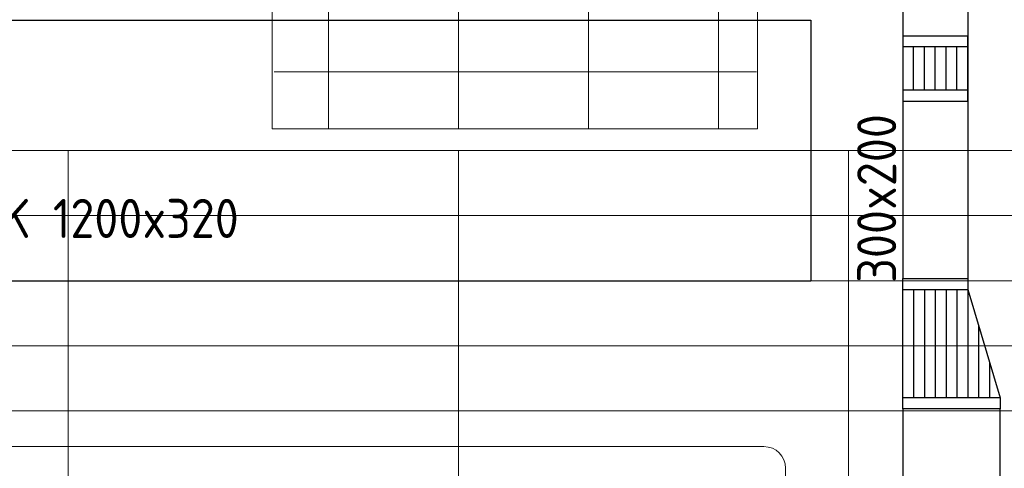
# Model space of a CAD drawing. Header units: millimetres. Extents: x -73257 to 31053, y 5203 to 51987.
# Tile 10 of 58: x -60393 to -55850, y 17755 to 19822. Entities that reach past the tile are written whole.
import ezdxf

# ---------------------------------------------------------------- set-up
doc = ezdxf.new("R2010")
doc.units = ezdxf.units.MM
doc.header["$LTSCALE"] = 50
for name, color, linetype in [('4plfd', 254, 'Continuous'), ('BALKEN', 7, 'Continuous'), ('WL570---_RETOUR', 100, 'Continuous'), ('WL570---_TOEVOER', 200, 'Continuous'), ('WM570---', 2, 'Continuous')]:
    doc.layers.add(name, color=color, linetype=linetype)
doc.layers.add('WL570---_BESTAAND-HARTLIJN', color=161, linetype='Continuous', lineweight=0)
doc.layers.add('WL570---_DEMONTEREN', color=10, linetype='Continuous', lineweight=0)
doc.layers.get('WL570---_DEMONTEREN').off()
doc.styles.add('ISO', font='ISO', dxfattribs={"height": 162})
doc.styles.add('MAATVOERING', font='ISO')

# ---------------------------------------------------------------- blocks, each defined once
blk = doc.blocks.new('Groep-41')
at = {"color": 8, "linetype": 'Continuous', "lineweight": 13}
for p, q in [((-73154.9, 18699.1), (-22154.9, 18699.1)), ((-73154.9, 18699.1), (-22154.9, 18699.1)), ((-73154.9, 18399.1), (-22154.9, 18399.1)), ((-73154.9, 18099.1), (-45945, 18099.1)), ((-73154.9, 17799.1), (-45945, 17799.1)), ((-73154.9, 17499.1), (-45945, 17499.1))]:
    blk.add_line(p, q, dxfattribs=at)
blk = doc.blocks.new('Groep-44')
at = {"color": 8, "linetype": 'Continuous', "lineweight": 13}
for p, q in [((-60854.9, 22324.1), (-60854.9, 18799.1)), ((-60254.9, 22324.1), (-60254.9, 18799.1)), ((-59654.9, 22324.1), (-59654.9, 18799.1)), ((-59054.9, 22324.1), (-59054.9, 18799.1)), ((-58879.7, 22061.6), (-61104.9, 22061.6)), ((-58879.7, 21461.6), (-61104.9, 21461.6)), ((-58879.7, 20861.6), (-61104.9, 20861.6)), ((-58879.7, 20261.6), (-61104.9, 20261.6)), ((-58879.7, 19661.6), (-61104.9, 19661.6)), ((-58879.7, 19061.6), (-61104.9, 19061.6))]:
    blk.add_line(p, q, dxfattribs=at)
at = {"color": 8, "linetype": 'Continuous', "lineweight": 18}
blk.add_lwpolyline([(-61114.9, 22319.1), (-58874.9, 22319.1), (-58874.9, 18799.1), (-61114.9, 18799.1)], close=True, dxfattribs=at)
blk = doc.blocks.new('Groep-50')
at = {"color": 8, "linetype": 'Continuous', "lineweight": 13}
for p, q in [((-65604.9, 18699.1), (-54904.7, 18699.1)), ((-62054.9, 18699.1), (-62054.9, 8239.9)), ((-60254.9, 18699.1), (-60254.9, 7851)), ((-58454.9, 18699.1), (-58454.9, 7516))]:
    blk.add_line(p, q, dxfattribs=at)
at = {"color": 8}
for name in ['Groep-44', 'Groep-41']:
    blk.add_blockref(name, (0, 0), dxfattribs=at)
blk = doc.blocks.new('Block plafond 3e verd')
at = {"layer": '4plfd'}
blk.add_blockref('Groep-50', (73304.912, -19149.14), dxfattribs=at)
blk = doc.blocks.new('KARH')
for p, q in [((1, 0.5), (0, 0.5)), ((0, -0.5), (1, -0.5))]:
    blk.add_line(p, q)
at = {"invisible_edges": 15}
blk.add_3dface([(0, 0.5), (0, -0.5), (1, -0.5), (1, 0.5)], dxfattribs=at)
blk = doc.blocks.new('*X250')
at = {"color": 0}
for p, q in [((50, 250), (550, 250)), ((50, 200), (550, 200)), ((50, 150), (550, 150)), ((50, 100), (550, 100)), ((50, 50), (550, 50)), ((50, 0), (550, 0)), ((216.7, -50), (550, -50)), ((383.3, -100), (550, -100))]:
    blk.add_line(p, q, dxfattribs=at)
blk = doc.blocks.new('VTR300200450150-1-0')
at = {"layer": 'WL570---_TOEVOER'}
for p, q in [((50, 150), (0, 150)), ((0, 150), (0, -150)), ((600, 150), (550, 150)), ((600, -300), (600, 150)), ((0, -150), (50, -150)), ((550, -300), (600, -300))]:
    blk.add_line(p, q, dxfattribs=at)
blk.add_lwpolyline([(50, -150), (550, -300), (550, 150), (50, 150)], close=True, dxfattribs=at)
blk.add_blockref('*X250', (0, -150), dxfattribs=at)
blk = doc.blocks.new('VSP30020030020015-0')
at = {"layer": 'WL570---_TOEVOER'}
for p, q in [((50, -150), (50, 150)), ((250, -150), (250, 150)), ((50, 100), (250, 100)), ((50, 50), (250, 50)), ((50, 0), (250, 0)), ((50, -50), (250, -50)), ((50, -100), (250, -100))]:
    blk.add_line(p, q, dxfattribs=at)
blk.add_lwpolyline([(0, -150), (300, -150), (300, 150), (0, 150)], close=True, dxfattribs=at)
blk = doc.blocks.new('KARO')
for p, q in [((1, 0.5), (0, 0.5)), ((0, -0.5), (1, -0.5))]:
    blk.add_line(p, q)
at = {"invisible_edges": 15}
blk.add_3dface([(0, 0.5), (0, -0.5), (1, -0.5), (1, 0.5)], dxfattribs=at)
at = {"layer": 'WL570---_BESTAAND-HARTLIJN'}
blk.add_line((0, 0), (1, 0), dxfattribs=at)
blk = doc.blocks.new('OBO10000090H')
blk.add_lwpolyline([(50, -100, 0.414214), (-100, 50), (-100, -50, -0.414214), (-50, -100)], format="xyb", close=True)
at = {"invisible_edges": 15}
for points in [[(-91.3, -50.8), (-74, 47.7), (-100, 50), (-100, -50)], [(-82.9, -53), (-48.7, 41), (-74, 47.7), (-91.3, -50.8)], [(-75, -56.7), (-25, 29.9), (-48.7, 41), (-82.9, -53)], [(-67.9, -61.7), (-3.6, 14.9), (-25, 29.9), (-75, -56.7)], [(-61.7, -67.9), (14.9, -3.6), (-3.6, 14.9), (-67.9, -61.7)], [(-56.7, -75), (29.9, -25), (14.9, -3.6), (-61.7, -67.9)], [(-53, -82.9), (41, -48.7), (29.9, -25), (-56.7, -75)], [(-50.8, -91.3), (47.7, -74), (41, -48.7), (-53, -82.9)], [(-50, -100), (50, -100), (47.7, -74), (-50.8, -91.3)]]:
    blk.add_3dface(points, dxfattribs=at)
at = {"layer": 'WL570---_BESTAAND-HARTLIJN'}
blk.add_arc((-100, -100), 100, 0, 90, dxfattribs=at)

msp = doc.modelspace()

# ---------------------------------------------------------------- linework, layer by layer
at = {"layer": 'BALKEN', "linetype": 'Continuous'}
for p, q in [((-71568.496, 19819.092), (-56743.296, 19819.092)), ((-56743.296, 19819.092), (-56743.296, 18619.092)), ((-70368.496, 18619.092), (-56743.296, 18619.092))]:
    msp.add_line(p, q, dxfattribs=at)
at = {"layer": 'WL570---_TOEVOER'}
for p, q in [((-56318.301, 22194.09), (-56318.301, 18628.767)), ((-56018.301, 22194.09), (-56018.301, 18628.767))]:
    msp.add_line(p, q, dxfattribs=at)

# ---------------------------------------------------------------- block references
at = {"layer": 'WL570---_DEMONTEREN', "yscale": 100, "zscale": 100}
for p, xscale, rotation in [((-56958.931, 17854.691), 6441.538491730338, 180), ((-56858.931, 17519.217), 235.4745208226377, 90)]:
    msp.add_blockref('KARO', p, dxfattribs=dict(at, xscale=xscale, rotation=rotation))
at = {"layer": 'WL570---_DEMONTEREN'}
msp.add_blockref('OBO10000090H', (-56858.931, 17854.691), dxfattribs=at)
at = {"layer": 'WL570---_RETOUR'}
msp.add_blockref('Block plafond 3e verd', (-71418.596, 19669.012), dxfattribs=at)
at = {"layer": 'WL570---_TOEVOER', "rotation": 90}
msp.add_blockref('VSP30020030020015-0', (-56168.301, 19446.509), dxfattribs=at)
at = {"layer": 'WL570---_TOEVOER', "xscale": -1, "rotation": 90}
msp.add_blockref('VTR300200450150-1-0', (-56168.301, 18628.767), dxfattribs=at)
at = {"layer": 'WL570---_TOEVOER', "xscale": 5971.179807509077, "yscale": 450, "zscale": 150, "rotation": 270.0000000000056}
msp.add_blockref('KARH', (-56093.301, 18028.767), dxfattribs=at)

# ---------------------------------------------------------------- texts
at = {"layer": 'BALKEN', "linetype": 'Continuous', "style": 'ISO'}
msp.add_text('BALK 1200x320', height=180, dxfattribs=at).set_placement((-60876.014, 18815.995))
at = {"layer": 'WM570---', "style": 'MAATVOERING'}
msp.add_text('300x200', height=180, rotation=90, dxfattribs=at).set_placement((-56348.732, 18609.655))

doc.saveas('drawing.dxf')
